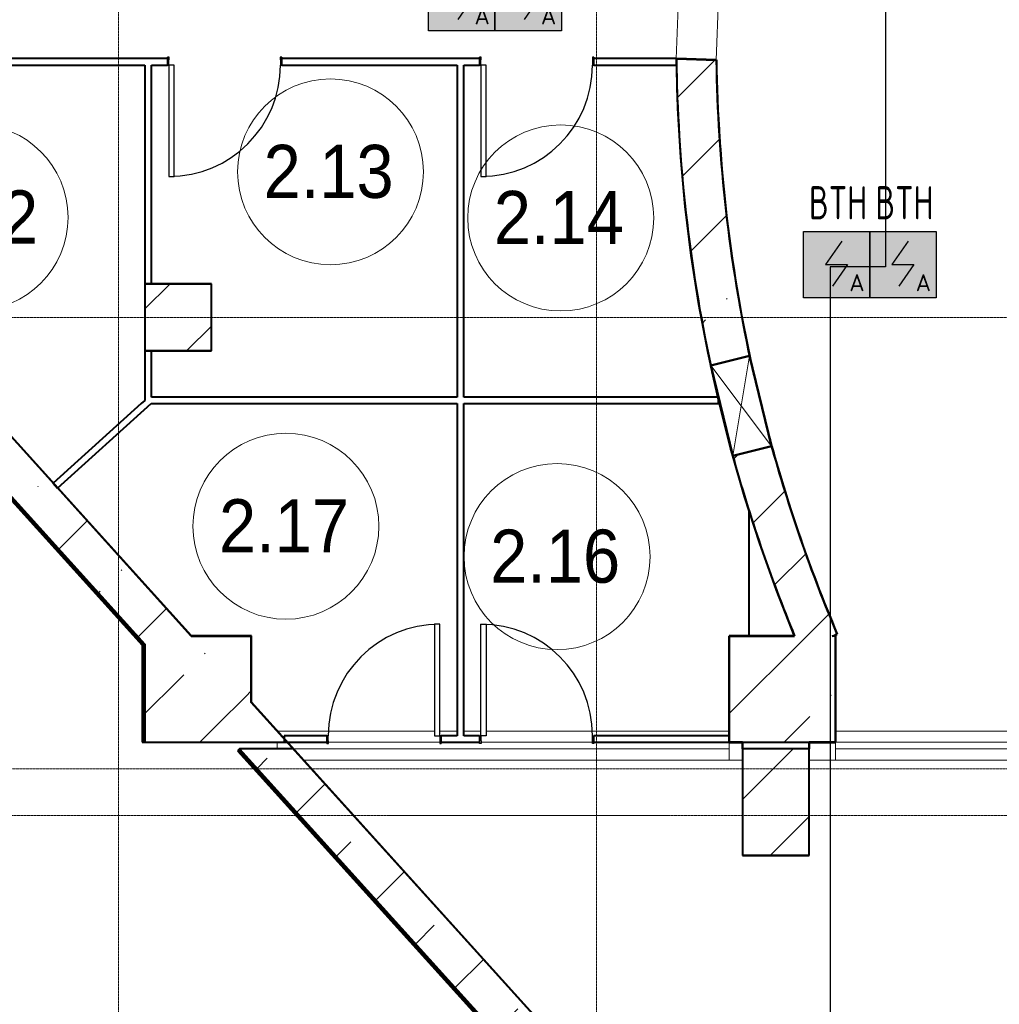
# Model space of a CAD drawing. Header units: millimetres. Extents: x -135639 to 224623, y -383017 to -59102.
# Tile 19 of 256: x 5051 to 12427, y -303589 to -296175. Entities that reach past the tile are written whole.
import ezdxf
from ezdxf.enums import TextEntityAlignment as Align

# ---------------------------------------------------------------- set-up
doc = ezdxf.new("R2010")
doc.units = ezdxf.units.MM
for name, pattern in [('CONTINOUS', [0]), ('Линия сетки', [25, 20, -2.5, 0, -2.5]), ('Штрих_3_1_5_', [4.5, 3, -1.5]), ('Штриховая_ш3 п1_5', [4.5, 3, -1.5])]:
    doc.linetypes.add(name, pattern=pattern)
for name, color, linetype, lineweight in [('A-000-M_MASS', 7, 'Continuous', 18), ('A-010-A_ROOM', 7, 'Continuous', 20), ('A-200-M_WALL', 7, 'Continuous', 18), ('A-200-M_WALL_EXT', 7, 'Continuous', 18), ('A-200-M_WALL_INT', 7, 'Continuous', 18), ('A-200-M_WALL_PAT', 7, 'Continuous', 40), ('A-314-M_WINDOW', 7, 'Continuous', 18), ('A-325-M_DOOR', 7, 'Continuous', 18), ('A-325-M_DOOR__FRAME', 7, 'Continuous', 30), ('A-325-M_DOOR_OPENING', 7, 'Continuous', 18), ('A-325-M_DOOR_PANEL', 7, 'Continuous', 30), ('S-280-M_COLUMN', 7, 'Continuous', 18), ('Z-030-M_GRID', 7, 'Continuous', 9), ('Z-060-M_DETAIL', 7, 'Continuous', 18), ('ПС', 7, 'Continuous', 40), ('СС-011-ПОЖ-СИГНАЛИЗАЦИЯ', 1, 'Continuous', 30)]:
    doc.layers.add(name, color=color, linetype=linetype, lineweight=lineweight)
doc.layers.add('A-010-M_ROOM_SEPARATION', color=4, linetype='Штриховая_ш3 п1_5', lineweight=40, true_color=0x00ffff)
doc.styles.add('1111', font='isocpeur.ttf')
doc.styles.add('Arial_2', font='arial.ttf', dxfattribs={"width": 0.9, "height": 400})
pattern_1 = [(45, (0, 0), (-628.618, 628.618), []), (45, (628.6, 0), (-628.618, 628.618), [1111.25, -222.25, 6.706, -215.544])]

# ---------------------------------------------------------------- blocks, each defined once
blk = doc.blocks.new('101_Дверь_Однопольная - _ПЧ_800х2000_ПХА_Л-4230464-B2_-11_400_')
at = {"layer": 'A-325-M_DOOR', "color": 253, "lineweight": 30, "true_color": 0xaaaaaa}
for p, q in [((-430, 25), (-431, 25)), ((-431, 25), (-431, -35)), ((-430, -35), (-430, 25)), ((431, 25), (430, 25)), ((430, 25), (430, -35)), ((431, -35), (431, 25)), ((-431, -35), (-430, -35)), ((430, -35), (431, -35))]:
    blk.add_line(p, q, dxfattribs=at)
at = {"layer": 'A-325-M_DOOR__FRAME', "color": 253, "true_color": 0xaaaaaa}
for p, q in [((-420, 25), (-430, 25)), ((-430, 25), (-430, -35)), ((-420, -15), (-420, 25)), ((430, 25), (420, 25)), ((420, 25), (420, -15)), ((430, -35), (430, 25)), ((-430, -35), (-419, -35)), ((-419, -15), (-420, -15)), ((-419, -35), (-419, -15)), ((420, -15), (419, -15)), ((419, -15), (419, -35)), ((419, -35), (430, -35))]:
    blk.add_line(p, q, dxfattribs=at)
at = {"layer": 'A-325-M_DOOR_PANEL', "color": 253, "true_color": 0xaaaaaa}
for p, q in [((420, 865), (380, 865)), ((380, 865), (380, 25)), ((420, 25), (420, 865)), ((380, 25), (420, 25))]:
    blk.add_line(p, q, dxfattribs=at)
blk.add_arc((420, 25), 840, 90, 180, dxfattribs=at)
blk = doc.blocks.new('101_Дверь_Однопольная - _ПЧ_800х2000_ПХА_Пр-4228289-B2_-11_400_')
at = {"layer": 'A-325-M_DOOR', "color": 253, "lineweight": 30, "true_color": 0xaaaaaa}
for p, q in [((-430, 35), (-431, 35)), ((-431, 35), (-431, -25)), ((-430, -25), (-430, 35)), ((431, 35), (430, 35)), ((430, 35), (430, -25)), ((431, -25), (431, 35)), ((-431, -25), (-430, -25)), ((430, -25), (431, -25))]:
    blk.add_line(p, q, dxfattribs=at)
at = {"layer": 'A-325-M_DOOR__FRAME', "color": 253, "true_color": 0xaaaaaa}
for p, q in [((-430, 35), (-430, -25)), ((-419, 35), (-430, 35)), ((-420, -25), (-420, 15)), ((-420, 15), (-419, 15)), ((-419, 15), (-419, 35)), ((430, 35), (419, 35)), ((419, 35), (419, 15)), ((419, 15), (420, 15)), ((420, 15), (420, -25)), ((430, -25), (430, 35)), ((-430, -25), (-420, -25)), ((420, -25), (430, -25))]:
    blk.add_line(p, q, dxfattribs=at)
at = {"layer": 'A-325-M_DOOR_PANEL', "color": 253, "true_color": 0xaaaaaa}
for p, q in [((-380, -25), (-420, -25)), ((-420, -25), (-420, -865)), ((-380, -865), (-380, -25)), ((-420, -865), (-380, -865))]:
    blk.add_line(p, q, dxfattribs=at)
blk.add_arc((-420, -25), 840, 270, 360, dxfattribs=at)
blk = doc.blocks.new('101_Дверь_Однопольная - _ПЧ_800х2000_ПХА_Пр-4228284-B2_-11_400_')
at = {"layer": 'A-325-M_DOOR', "color": 253, "lineweight": 30, "true_color": 0xaaaaaa}
for p, q in [((-431, 25), (-430, 25)), ((-431, -35), (-431, 25)), ((-430, 25), (-430, -35)), ((430, -35), (430, 25)), ((430, 25), (431, 25)), ((431, 25), (431, -35)), ((-430, -35), (-431, -35)), ((431, -35), (430, -35))]:
    blk.add_line(p, q, dxfattribs=at)
at = {"layer": 'A-325-M_DOOR__FRAME', "color": 253, "true_color": 0xaaaaaa}
for p, q in [((-430, 25), (-420, 25)), ((-430, -35), (-430, 25)), ((-420, 25), (-420, -15)), ((420, 25), (430, 25)), ((420, -15), (420, 25)), ((430, 25), (430, -35)), ((-419, -35), (-430, -35)), ((-420, -15), (-419, -15)), ((-419, -15), (-419, -35)), ((419, -15), (420, -15)), ((419, -35), (419, -15)), ((430, -35), (419, -35))]:
    blk.add_line(p, q, dxfattribs=at)
at = {"layer": 'A-325-M_DOOR_PANEL', "color": 253, "true_color": 0xaaaaaa}
for p, q in [((-420, 865), (-380, 865)), ((-420, 25), (-420, 865)), ((-380, 865), (-380, 25)), ((-380, 25), (-420, 25))]:
    blk.add_line(p, q, dxfattribs=at)
blk.add_arc((-420, 25), 840, 0, 90, dxfattribs=at)
blk = doc.blocks.new('CP_ДШ_Hanytex_TopJoint 24C - CP_ДШ_Hanytex_TopJoint 24C-3950244-B2_-11_400_')
at = {"layer": 'A-000-M_MASS', "color": 253, "true_color": 0xaaaaaa}
for p, q in [((1185, 110), (2.5, 110)), ((1355, 110), (1225, 110)), ((1535, 110), (1405, 110)), ((3405, 110), (1575, 110)), ((0, 25), (0, -25)), ((0, -25), (0, 25)), ((1224.5, 25), (385.5, 25)), ((2374.5, 25), (1535.5, 25)), ((3405, -25), (3405, 25)), ((3405, 25), (3405, -110)), ((124.5, -25), (3405, -25)), ((3405, -110), (201.3, -110))]:
    blk.add_line(p, q, dxfattribs=at)
blk = doc.blocks.new('CP_ДШ_Hanytex_TopJoint 24C_Половина - CP_ДШ_Hanytex_TopJoint 24C_Половина-3652068-B2_-11_400_')
at = {"layer": 'A-000-M_MASS', "color": 253, "true_color": 0xaaaaaa}
for p, q in [((100, 110), (0, 110)), ((100, 110), (100, -25)), ((0, -25), (0, 25))]:
    blk.add_line(p, q, dxfattribs=at)
blk = doc.blocks.new('CP_ДШ_Hanytex_TopJoint 24C_Половина - CP_ДШ_Hanytex_TopJoint 24C_Половина-3652430-B2_-11_400_')
at = {"layer": 'A-000-M_MASS', "color": 253, "true_color": 0xaaaaaa}
for p, q in [((0, -25), (0, 110)), ((200, 110), (0, 110)), ((200, 25), (200, -25))]:
    blk.add_line(p, q, dxfattribs=at)
blk = doc.blocks.new('CP_ДШ_Hanytex_TopJoint 24C - CP_ДШ_Hanytex_TopJoint 24C-3950260-B2_-11_400_')
at = {"layer": 'A-000-M_MASS', "color": 253, "true_color": 0xaaaaaa}
for p, q in [((1769.3, 110), (0, 110)), ((5150, 110), (3627.8, 110)), ((1769.3, 25), (0, 25)), ((0, 25), (0, -25)), ((0, -110), (0, 25)), ((5150, 25), (3629.7, 25)), ((5150, -25), (5150, 25)), ((5150, 25), (5150, -25)), ((0, -25), (1769.3, -25)), ((3629.8, -25), (5150, -25)), ((1769.3, -110), (0, -110)), ((5150, -110), (3627.8, -110))]:
    blk.add_line(p, q, dxfattribs=at)
blk = doc.blocks.new('135_SLK_GD_AR_rvt-1-B2_-11_400_')
at = {"layer": 'A-010-M_ROOM_SEPARATION', "color": 131, "linetype": 'Штрих_3_1_5_', "true_color": 0xaaffff}
blk.add_line((19100, 60901), (19100, 61837.1), dxfattribs=at)
at = {"layer": 'A-200-M_WALL_INT', "color": 253, "lineweight": 40, "true_color": 0xaaaaaa}
for p, q in [((9772.5, 66573.6), (14896.6, 60902)), ((14899.3, 60902), (9774, 66574.9)), ((14719, 65250), (13481, 65250)), ((17069, 65250), (15581, 65250)), ((18551.3, 65250), (17931, 65250)), ((18551, 65249.5), (18549, 65249.6)), ((18851.1, 65238.1), (18551, 65249.5)), ((18551, 65247.5), (18851.2, 65236.1)), ((18551.3, 65200), (18551.3, 65250)), ((13481, 65200), (14550, 65200)), ((14550, 65200), (14550, 63550)), ((14600, 65200), (14719, 65200)), ((14600, 63550), (14600, 65200)), ((15581, 65200), (16900, 65200)), ((16900, 65200), (16900, 62700)), ((16950, 65200), (17069, 65200)), ((16950, 62700), (16950, 65200)), ((17931, 65200), (18551.3, 65200)), ((18853.1, 65238), (18851.1, 65238.1)), ((15052, 63552), (14548, 63552)), ((14548, 63552), (14548, 63550)), ((14548, 63550), (14548, 63050)), ((15052, 63550), (15052, 63552)), ((15052, 63048), (15052, 63550)), ((14548, 63050), (14548, 63048)), ((14548, 63048), (15050, 63048)), ((14550, 63050), (14550, 62675)), ((14600, 62700), (14600, 63050)), ((15050, 63048), (15052, 63048)), ((14522.3, 62650), (13858.9, 62050.6)), ((13892.5, 62013.5), (14596.9, 62650)), ((14550, 62675), (14522.3, 62650)), ((14596.9, 62650), (16900, 62650)), ((16900, 62700), (14600, 62700)), ((16900, 62650), (16900, 60150)), ((18867.9, 62700), (16950, 62700)), ((16950, 62650), (18869, 62650)), ((16950, 60150), (16950, 62650)), ((18869, 62650), (18869, 62695.7)), ((13858.9, 62050.6), (13892.5, 62013.5)), ((14896.6, 60902), (14898.5, 60900)), ((14898.5, 60900), (15350, 60900)), ((15352, 60902), (14899.3, 60902)), ((15350, 60900), (15350, 60403.6)), ((15352, 60900), (15352, 60902)), ((15352, 60401.4), (15352, 60900)), ((18950, 60902), (18948, 60902)), ((18948, 60902), (18948, 60098)), ((19438.8, 60902), (18950, 60902)), ((18950, 60100), (18950, 60900)), ((18950, 60900), (19439.6, 60900)), ((19439.6, 60900), (19441.7, 60900)), ((19752, 60911.6), (19750, 60910.8)), ((19750, 60910.8), (19750, 60100)), ((19760.5, 60915.2), (19752, 60911.6)), ((19752, 60909.5), (19761.3, 60913.4)), ((19752, 60098), (19752, 60909.5)), ((19761.3, 60913.4), (19763.1, 60914.2)), ((15350, 60403.6), (15350, 60400.7)), ((15350, 60400.7), (33741.4, 40046.5)), ((33742.9, 40047.9), (15352, 60401.4)), ((15919, 60150), (15599.1, 60150)), ((15599.1, 60150), (15599.1, 60100)), ((16900, 60150), (16781, 60150)), ((17069, 60150), (16950, 60150)), ((18950, 60150), (17931, 60150)), ((18950, 60100), (18950, 60150)), ((15599.1, 60100), (15919, 60100)), ((16781, 60100), (17069, 60100)), ((17931, 60100), (18950, 60100)), ((18948, 60098), (18950, 60098)), ((19048, 60100), (18950, 60100)), ((18950, 60098), (19048, 60098)), ((19050, 60100), (19048, 60100)), ((19048, 60098), (19048, 59250)), ((19050, 60050), (19050, 60100)), ((19750, 60100), (19550, 60100)), ((19550, 60100), (19550, 60098)), ((19550, 60098), (19550, 60050)), ((19552, 60098), (19750, 60098)), ((19552, 59248), (19552, 60098)), ((19750, 60098), (19752, 60098)), ((19048, 59250), (19048, 59248)), ((19048, 59248), (19550, 59248)), ((19550, 59248), (19552, 59248))]:
    blk.add_line(p, q, dxfattribs=at)
at = {"layer": 'A-200-M_WALL_INT', "color": 253, "lineweight": 40, "true_color": 0xaaaaaa, "flags": 128}
for points in [[(18549, 65249.6), (18559.6, 64877.7), (18581.9, 64506.4), (18615.9, 64135.9), (18661.6, 63766.7), (18718.8, 63399.2), (18787.7, 63033.6), (18868, 62670.4), (18959.7, 62309.8), (19062.8, 61952.4), (19177.1, 61598.4), (19302.4, 61248.1), (19438.8, 60902)], [(18809.6, 62938.3), (18790.1, 63031.5), (18721.2, 63397.1), (18663.9, 63764.7), (18618.1, 64133.8), (18584, 64504.3), (18561.7, 64875.6), (18551, 65247.5)], [(18851.2, 65236.1), (18862.4, 64866), (18885.5, 64496.5), (18920.6, 64127.9), (18967.4, 63760.7), (19026.1, 63395.1), (19096.5, 63031.6), (19107.3, 62981)], [(18971.4, 62274.7), (18962.4, 62307.8), (18870.6, 62668.3), (18820.4, 62888.6)], [(19260.6, 62354.4), (19272.2, 62312.4), (19377.4, 61957.4), (19493.9, 61606), (19621.6, 61258.5), (19760.5, 60915.2)], [(19441.7, 60900), (19305.3, 61246.1), (19179.9, 61596.3), (19065.5, 61950.3), (18975.9, 62258.3)]]:
    blk.add_lwpolyline(points, dxfattribs=at)
at = {"layer": 'A-200-M_WALL_INT', "color": 253, "lineweight": 40, "true_color": 0xaaaaaa}
for start, end in [(180.8071, 192.75466), (194.72924, 202.96314)]:
    blk.add_arc((30350, 65400), 11498, start, end, dxfattribs=at)
at = {"layer": 'A-000-M_MASS', "color": 253, "lineweight": 18, "true_color": 0xaaaaaa}
for name, p in [('CP_ДШ_Hanytex_TopJoint 24C - CP_ДШ_Hanytex_TopJoint 24C-3950244-B2_-11_400_', (15545, 60075)), ('CP_ДШ_Hanytex_TopJoint 24C - CP_ДШ_Hanytex_TopJoint 24C-3950260-B2_-11_400_', (19750, 60075))]:
    blk.add_blockref(name, p, dxfattribs=at)
at = {"layer": 'A-000-M_MASS', "color": 253, "lineweight": 18, "true_color": 0xaaaaaa, "rotation": 180}
for name, p in [('CP_ДШ_Hanytex_TopJoint 24C_Половина - CP_ДШ_Hanytex_TopJoint 24C_Половина-3652068-B2_-11_400_', (19050, 60075)), ('CP_ДШ_Hanytex_TopJoint 24C_Половина - CP_ДШ_Hanytex_TopJoint 24C_Половина-3652430-B2_-11_400_', (19750, 60075))]:
    blk.add_blockref(name, p, dxfattribs=at)
at = {"layer": 'A-325-M_DOOR', "color": 253, "lineweight": 18, "true_color": 0xaaaaaa, "rotation": 180}
for name, p in [('101_Дверь_Однопольная - _ПЧ_800х2000_ПХА_Л-4230464-B2_-11_400_', (15150, 65225)), ('101_Дверь_Однопольная - _ПЧ_800х2000_ПХА_Л-4230464-B2_-11_400_', (17500, 65225)), ('101_Дверь_Однопольная - _ПЧ_800х2000_ПХА_Пр-4228289-B2_-11_400_', (16350, 60125))]:
    blk.add_blockref(name, p, dxfattribs=at)
at = {"layer": 'A-325-M_DOOR', "color": 253, "lineweight": 18, "true_color": 0xaaaaaa}
blk.add_blockref('101_Дверь_Однопольная - _ПЧ_800х2000_ПХА_Пр-4228284-B2_-11_400_', (17500, 60125), dxfattribs=at)
blk = doc.blocks.new('Бетон-Прямоугольная-Колонна - CLM_Подземные этажи_В40-800х500-1489622-B2_-11_400_')
at = {"layer": 'S-280-M_COLUMN', "lineweight": 9, "true_color": 0xaaaaaa}
h = blk.add_hatch(dxfattribs=at)
h.set_pattern_fill('FP_85', color=253, style=0, pattern_type=2)
h.set_pattern_definition([(135, (59650, -19300), (-628.618, -628.618), []), (135, (59650, -18671.4), (-628.618, -628.618), [1111.25, -222.25, 6.706, -215.544])])
h.paths.add_polyline_path([(400, 250), (-400, 250), (-400, -250), (400, -250), (400, 139.5)])
at = {"layer": 'S-280-M_COLUMN', "color": 253, "lineweight": 40, "true_color": 0xaaaaaa}
for p, q in [((400, 250), (-400, 250)), ((-400, 250), (-400, -250)), ((400, -250), (400, 250)), ((-400, -250), (400, -250))]:
    blk.add_line(p, q, dxfattribs=at)
blk = doc.blocks.new('135_SLK_GD_KR_rvt-1-B2_-11_400_')
at = {"layer": 'A-200-M_WALL_PAT', "lineweight": 9, "true_color": 0xaaaaaa}
h = blk.add_hatch(dxfattribs=at)
h.set_pattern_fill('FP_5', color=253, style=0, pattern_type=2)
h.set_pattern_definition(pattern_1)
h.paths.add_polyline_path([(57700, 13083.5), (57700, 13531), (15666.8, 60050), (15262.5, 60050), (57569.2, 13228.3)])
at = {"layer": 'A-200-M_WALL', "color": 253, "lineweight": 40, "true_color": 0xaaaaaa}
for p, q in [((15255.1, 60043.3), (57692.6, 13076.8)), ((15258, 60046), (57695.5, 13079.5)), ((15261, 60048.7), (57698.5, 13082.2)), ((15262.5, 60050), (57700, 13083.5)), ((57700, 13083.5), (15262.5, 60050))]:
    blk.add_line(p, q, dxfattribs=at)
at = {"layer": 'A-200-M_WALL_EXT', "color": 253, "lineweight": 40, "true_color": 0xaaaaaa}
for p, q in [((15262.5, 60050), (15247.6, 60036.6)), ((15247.6, 60036.6), (57685.2, 13070.1)), ((15666.8, 60050), (15262.5, 60050)), ((50599.1, 21389.8), (15666.8, 60050))]:
    blk.add_line(p, q, dxfattribs=at)
at = {"layer": 'S-280-M_COLUMN', "color": 253, "lineweight": 18, "true_color": 0xaaaaaa, "rotation": 270.0000000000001}
blk.add_blockref('Бетон-Прямоугольная-Колонна - CLM_Подземные этажи_В40-800х500-1489622-B2_-11_400_', (19300, 59650), dxfattribs=at)
blk = doc.blocks.new('Бетон-Прямоугольная-Колонна - CLM_Подземные этажи_В50-500х500-V268-B2_-11_400_')
at = {"layer": 'S-280-M_COLUMN', "lineweight": 9, "true_color": 0xaaaaaa}
h = blk.add_hatch(dxfattribs=at)
h.set_pattern_fill('FP_146', color=253, style=0, pattern_type=2)
h.set_pattern_definition([(45, (-14800, -63300), (-628.618, 628.618), []), (45, (-14171.4, -63300), (-628.618, 628.618), [1111.25, -222.25, 6.706, -215.544])])
h.paths.add_polyline_path([(250, -250), (250, 250), (-250, 250), (-250, -250)])
at = {"layer": 'S-280-M_COLUMN', "color": 253, "lineweight": 40, "true_color": 0xaaaaaa}
for p, q in [((250, 250), (-250, 250)), ((-250, 250), (-250, -250)), ((250, -250), (250, 250)), ((-250, -250), (250, -250))]:
    blk.add_line(p, q, dxfattribs=at)
blk = doc.blocks.new('231_ADSK_Дверь_Проем - ADSK_Дверь_Проем-1497006-B2_-11_400_')
at = {"layer": 'A-325-M_DOOR_OPENING', "color": 253, "true_color": 0xaaaaaa}
for p, q in [((-600, 150), (600, 150)), ((-600, -150), (600, -150))]:
    blk.add_line(p, q, dxfattribs=at)
blk = doc.blocks.new('231_Отверстие прямоуг _Окно_Стена_ - Ниша под балку-2192665-B2_-11_400_')
at = {"layer": 'A-314-M_WINDOW', "color": 253, "lineweight": 50, "true_color": 0xaaaaaa}
for p, q in [((-225, -150), (-225, 150)), ((-225, 150), (475, 150)), ((475, 150), (475, -150)), ((475, -150), (-225, -150))]:
    blk.add_line(p, q, dxfattribs=at)
at = {"layer": 'Z-060-M_DETAIL', "color": 253, "true_color": 0xaaaaaa}
for p, q in [((-225, 150), (-225, -150)), ((475, 150), (-225, 150)), ((475, 150), (-225, -150)), ((-225, 150), (475, -150)), ((475, 150), (475, -150)), ((-225, -150), (475, -150))]:
    blk.add_line(p, q, dxfattribs=at)
blk = doc.blocks.new('135_SLK_K1-2-3_KR_rvt-1-B2_-11_400_')
at = {"layer": 'A-200-M_WALL_PAT', "lineweight": 9, "true_color": 0xaaaaaa}
h = blk.add_hatch(dxfattribs=at)
h.set_pattern_fill('FP_5', color=253, style=0, pattern_type=2)
h.set_pattern_definition(pattern_1)
h.paths.add_polyline_path([(15216.9, 60100), (15621.2, 60100), (5538.5, 71260), (5510, 71260), (5510, 71291.6), (-8.8, 77400), (-413.1, 77400), (13917.5, 61538.3)])
h = blk.add_hatch(dxfattribs=at)
h.set_pattern_fill('FP_5', color=253, style=0, pattern_type=2)
h.set_pattern_definition(pattern_1)
h.paths.add_polyline_path([(19724.6, 60900), (19760.5, 60915.2), (19621.6, 61258.5), (19493.9, 61606), (19377.4, 61957.4), (19267.3, 62329.6), (18976.6, 62258.3), (19065.5, 61950.4), (19200.7, 61538.3), (19305.3, 61246.1), (19441.7, 60900)])
h.paths.add_polyline_path([(18971.9, 62274.8), (18825.8, 62870.5), (18870.5, 62668.3), (18962.4, 62307.8)])
h.paths.add_polyline_path([(18810.7, 62938.5), (19101.1, 63009.5), (19096.5, 63031.6), (19026.1, 63395.1), (18967.4, 63760.7), (18920.6, 64127.9), (18885.5, 64496.5), (18862.4, 64866), (18851.2, 65236.1), (18551, 65247.5), (18561.7, 64875.6), (18584, 64504.3), (18618.1, 64133.9), (18663.9, 63764.7), (18721.2, 63397.1), (18790.1, 63031.5), (18809.6, 62943.4)])
h.paths.add_polyline_path([(18896.7, 66435.2), (18944.8, 66867.1), (18987.4, 67172.6), (19050.6, 67538.8), (18755.9, 67594.6), (18690.2, 67213.7), (18637.1, 66831), (18596.5, 66446.6), (18746.2, 66441)])
at = {"layer": 'S-280-M_COLUMN', "lineweight": 9, "true_color": 0xaaaaaa}
h = blk.add_hatch(dxfattribs=at)
h.set_pattern_fill('FP_5', color=253, style=0, pattern_type=2)
h.set_pattern_definition(pattern_1)
h.paths.add_polyline_path([(15216.9, 60100), (14550, 60838.2), (14550, 60100)])
h.paths.add_polyline_path([(15350, 60400.2), (15350, 60900), (14898.5, 60900)])
h = blk.add_hatch(dxfattribs=at)
h.set_pattern_fill('FP_5', color=253, style=0, pattern_type=2)
h.set_pattern_definition(pattern_1)
h.paths.add_polyline_path([(19439.5, 60100), (19750, 60100), (19750, 60900), (18950, 60900), (18950, 60100)])
at = {"layer": 'A-200-M_WALL', "color": 253, "lineweight": 40, "true_color": 0xaaaaaa}
for p, q in [((-420.5, 77393.3), (14539.6, 60834.7)), ((-417.5, 77396), (14543.6, 60836.3)), ((-414.6, 77398.7), (14547.6, 60837.8)), ((14539.6, 60834.7), (14539.6, 60819.8)), ((14539.6, 60819.8), (14539.6, 60100)), ((14543.6, 60836.3), (14543.6, 60830.3)), ((14543.6, 60830.3), (14543.6, 60815.4)), ((14543.6, 60815.4), (14543.6, 60100)), ((14549.6, 60838.6), (14547.6, 60840.8)), ((14547.6, 60840.8), (14547.6, 60837.8)), ((14547.6, 60837.8), (14549.6, 60835.6)), ((14547.6, 60837.8), (14547.6, 60831.8)), ((14547.6, 60831.8), (14547.6, 60810.9)), ((14547.6, 60831.8), (14549.6, 60829.6)), ((14547.6, 60810.9), (14547.6, 60100)), ((14549.6, 60835.6), (14549.6, 60838.6)), ((14549.6, 60808.7), (14549.6, 60829.6))]:
    blk.add_line(p, q, dxfattribs=at)
at = {"layer": 'A-200-M_WALL_EXT', "color": 253, "lineweight": 40, "true_color": 0xaaaaaa}
for p, q in [((-427.9, 77386.6), (14529.6, 60830.9)), ((14549.6, 60838.6), (-413.1, 77400)), ((5730.5, 70600), (14550, 60838.2)), ((14898.5, 60900), (6134.8, 70600)), ((18851.2, 65236.1), (18551, 65247.5)), ((19724.6, 60900), (19760.5, 60915.2)), ((14529.6, 60830.9), (14529.6, 60100)), ((14549.6, 60808.7), (14549.6, 60838.6)), ((14549.6, 60100), (14549.6, 60808.7)), ((15621.2, 60100), (15350, 60400.2)), ((14529.6, 60100), (14549.6, 60100)), ((15216.9, 60100), (15621.2, 60100))]:
    blk.add_line(p, q, dxfattribs=at)
for radius, start, end in [(11800, 180.74046, 192.04144), (11500, 180.81656, 192.1428), (11800, 192.28839, 195.35858), (11500, 195.35709, 202.95317), (11800, 195.4411, 202.41749)]:
    blk.add_arc((30350, 65400), radius, start, end, dxfattribs=at)
at = {"layer": 'S-280-M_COLUMN', "color": 253, "lineweight": 40, "true_color": 0xaaaaaa}
for p, q in [((15350, 60900), (14898.5, 60900)), ((15350, 60400.2), (15350, 60900)), ((19441.7, 60900), (18950, 60900)), ((18950, 60900), (18950, 60100)), ((19750, 60900), (19724.6, 60900)), ((19750, 60100), (19750, 60900)), ((14550, 60838.2), (14550, 60100)), ((14550, 60100), (15216.9, 60100)), ((18950, 60100), (19750, 60100))]:
    blk.add_line(p, q, dxfattribs=at)
at = {"layer": 'A-314-M_WINDOW', "color": 253, "lineweight": 18, "true_color": 0xaaaaaa, "rotation": 283.7412710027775}
blk.add_blockref('231_Отверстие прямоуг _Окно_Стена_ - Ниша под балку-2192665-B2_-11_400_', (19008.8, 62755.3), dxfattribs=at)
at = {"layer": 'A-325-M_DOOR', "color": 253, "lineweight": 18, "true_color": 0xaaaaaa, "rotation": 267.8258537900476}
blk.add_blockref('231_ADSK_Дверь_Проем - ADSK_Дверь_Проем-1497006-B2_-11_400_', (18723.6, 65841.4), dxfattribs=at)
at = {"layer": 'S-280-M_COLUMN', "color": 253, "lineweight": 18, "true_color": 0xaaaaaa}
blk.add_blockref('Бетон-Прямоугольная-Колонна - CLM_Подземные этажи_В50-500х500-V268-B2_-11_400_', (14800, 63300), dxfattribs=at)
blk = doc.blocks.new('050_Марка_Помещение - Номер-620969-B2_-11_400_')
at = {"layer": 'A-010-A_ROOM', "color": 253, "true_color": 0xaaaaaa}
blk.add_circle((0, 0), 3.5, dxfattribs=at)
blk = doc.blocks.new('-2 этаж')
at = {"layer": 'Z-030-M_GRID', "color": 253, "linetype": 'Линия сетки', "true_color": 0xaaaaaa}
for p, q in [((273442.3, -369627.5), (273442.3, -260676.5)), ((277042.3, -369627.2), (277042.3, -260676.3)), ((415040.1, -286627.3), (255410.3, -286627.3)), ((412500.3, -290027.3), (255410.5, -290027.3)), ((415043.2, -290377.3), (255410.5, -290377.3))]:
    blk.add_line(p, q, dxfattribs=at)
at = {"lineweight": 5}
for name in ['135_SLK_GD_KR_rvt-1-B2_-11_400_', '135_SLK_GD_AR_rvt-1-B2_-11_400_', '135_SLK_K1-2-3_KR_rvt-1-B2_-11_400_']:
    blk.add_blockref(name, (259092.3, -349927.3), dxfattribs=at)
at = {"layer": 'A-010-A_ROOM', "color": 253, "true_color": 0xaaaaaa, "xscale": 199.9999999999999, "yscale": 199.9999999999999, "zscale": 199.9999999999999}
for p in [(275039.2, -285531.6), (272363.1, -285874.8), (276772.8, -285878.8), (274703.5, -288200.3), (276745, -288429)]:
    blk.add_blockref('050_Марка_Помещение - Номер-620969-B2_-11_400_', p, dxfattribs=at)
at = {"layer": 'A-010-A_ROOM', "color": 253, "lineweight": 9, "true_color": 0xaaaaaa, "char_height": 400, "width": 1212.151, "attachment_point": 1, "style": 'Arial_2'}
for s, insert in [('2.13', (274535.7, -285328.2)), ('2.12', (271859.5, -285671.3)), ('2.14', (276269.2, -285675.3)), ('2.17', (274199.9, -287996.9)), ('2.16', (276241.5, -288225.5))]:
    blk.add_mtext(s, dxfattribs=dict(at, insert=insert))
blk = doc.blocks.new('*U4706')
at = {"lineweight": 35, "true_color": 0xffffff}
h = blk.add_hatch(color=7, dxfattribs=at)
h.dxf.hatch_style = 1
h.paths.add_polyline_path([(0, 499.6), (0, 0), (499.6, 0), (499.6, 499.6)])
at = {"color": 1, "linetype": 'ByBlock', "lineweight": -2}
for p, q in [((289.5, 426.3), (166.9, 249.8)), ((166.9, 249.8), (332.7, 249.8)), ((332.7, 249.8), (219.3, 86.3))]:
    blk.add_line(p, q, dxfattribs=at)
at = {"color": 1, "linetype": 'ByBlock', "lineweight": -2, "ltscale": 0.1}
blk.add_lwpolyline([(0, 499.6), (499.6, 499.6), (499.6, 0), (0, 0)], close=True, dxfattribs=at)
at = {"color": 1, "linetype": 'ByBlock', "lineweight": -2, "ltscale": 1000, "style": '1111'}
blk.add_text('A', height=128.1, dxfattribs=at).set_placement((403.4, 49.2), align=Align.CENTER)
at = {"color": 0, "linetype": 'ByBlock', "lineweight": -2, "style": '1111'}
blk.add_attdef('INDEX', (-63.3, -234.7), '', height=125, dxfattribs=at)
at = {"color": 0, "linetype": 'ByBlock', "lineweight": -2, "style": '1111', "flags": 1}
for tag, p in [('NAME_DEVICE', (-64.1, -421.2)), ('NUM_POM', (-81.6, -847))]:
    blk.add_attdef(tag, p, '', height=125, dxfattribs=at)
at = {"color": 0, "linetype": 'ByBlock', "lineweight": -2, "style": '1111', "width": 0.7}
blk.add_attdef('NUM_DEVICE', (-64.1, -629.5), '', height=125, dxfattribs=at)

msp = doc.modelspace()

# ---------------------------------------------------------------- linework, layer by layer
at = {"layer": 'СС-011-ПОЖ-СИГНАЛИЗАЦИЯ', "lineweight": 30}
msp.add_lwpolyline([(22090.8, -296893.4), (18510.1, -296893.4), (18510.1, -300162.9), (15819.8, -300162.9), (15819.8, -291616.5), (19674.9, -291616.5), (19674.9, -287843.9), (14418, -287843.9), (14418, -291585.9), (11569.5, -291585.9), (11569.5, -298034.8), (11153.3, -298034.8), (11153.3, -305918.6), (12379.7, -306308.9), (20751.2, -306308.9), (20751.2, -308425.7), (22005.9, -308425.7)], dxfattribs=at)

# ---------------------------------------------------------------- block references
at = {"color": 0}
msp.add_blockref('-2 этаж', (-267647.8, -11788.6), dxfattribs=at)
at = {"layer": 'ПС', "color": 7, "linetype": 'CONTINOUS', "lineweight": 30, "ltscale": 100}
ref = msp.add_blockref('*U4706', (8129.7, -296258.7), dxfattribs=dict(at, xscale=1.000736, yscale=1.000736, zscale=1.000736))
ref.add_attrib('NUM_DEVICE', 'BTH', dxfattribs={"layer": '0', "color": 0, "linetype": 'ByBlock', "lineweight": -2, "ltscale": 100, "height": 250.18, "style": '1111', "width": 0.7}).set_placement((8391.5, -295668.2), align=Align.CENTER)
ref = msp.add_blockref('*U4706', (8629.7, -296258.7), dxfattribs=dict(at, xscale=1.000736, yscale=1.000736, zscale=1.000736))
ref.add_attrib('NUM_DEVICE', 'BTH', dxfattribs={"layer": '0', "color": 0, "linetype": 'ByBlock', "lineweight": -2, "ltscale": 100, "height": 250.18, "style": '1111', "width": 0.7}).set_placement((8891.5, -295668.2), align=Align.CENTER)
ref = msp.add_blockref('*U4706', (10951.8, -298268.5), dxfattribs=dict(at, xscale=1.000736, yscale=1.000736, zscale=1.000736))
ref.add_attrib('NUM_DEVICE', 'BTH', dxfattribs={"layer": '0', "color": 0, "linetype": 'ByBlock', "lineweight": -2, "ltscale": 100, "height": 250.18, "style": '1111', "width": 0.7}).set_placement((11213.5, -297677.9), align=Align.CENTER)
ref = msp.add_blockref('*U4706', (11451.7, -298268.5), dxfattribs=dict(at, xscale=1.000736, yscale=1.000736, zscale=1.000736))
ref.add_attrib('NUM_DEVICE', 'BTH', dxfattribs={"layer": '0', "color": 0, "linetype": 'ByBlock', "lineweight": -2, "ltscale": 100, "height": 250.18, "style": '1111', "width": 0.7}).set_placement((11713.5, -297677.9), align=Align.CENTER)

doc.saveas('drawing.dxf')
